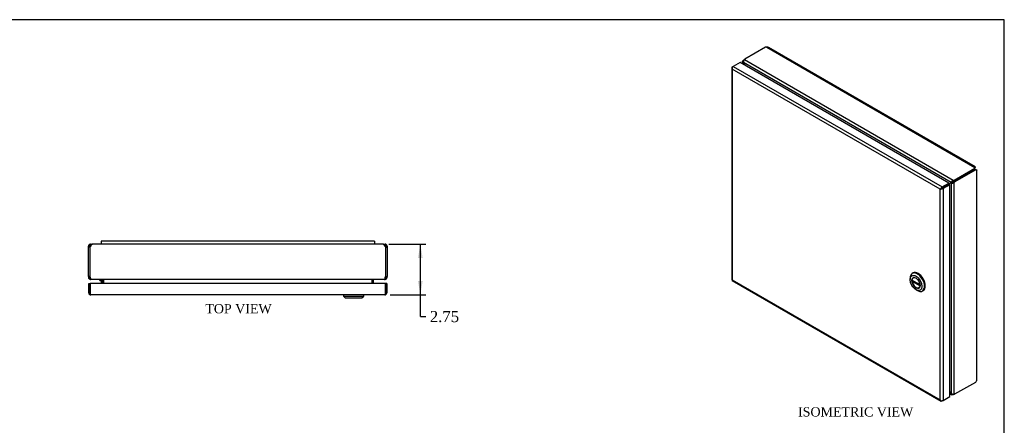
# Model space of a CAD drawing. Header units: inches. Extents: x 0.2 to 89.8, y -0.5 to 59.8.
# Tile 4 of 4: x 36.6 to 89.8, y 37.9 to 59.8. Entities that reach past the tile are written whole.
import ezdxf
from ezdxf.enums import TextEntityAlignment as Align

# ---------------------------------------------------------------- set-up
doc = ezdxf.new("R2010")
doc.units = ezdxf.units.IN
doc.header["$MEASUREMENT"] = 0
for name, color, linetype in [('COM56539-4', 7, 'Continuous'), ('COM56540-1', 7, 'Continuous'), ('COM71234-10', 7, 'Continuous'), ('Default', 7, 'Continuous'), ('GSK11134', 7, 'Continuous'), ('HNG14580-1', 7, 'Continuous'), ('LOK10007', 7, 'Continuous'), ('LOK10007INSERT', 7, 'Continuous')]:
    doc.layers.add(name, color=color, linetype=linetype)
doc.styles.add('SEACAD_Times_New_Roman', font='times.ttf')
doc.dimstyles.new('HAMMOND_(STH_-_120x80)', dxfattribs={"dimtxt": 0.6, "dimasz": 0.75, "dimexe": 0.3, "dimexo": 0.3, "dimgap": 0.15, "dimtad": 0, "dimtih": 1, "dimtoh": 1, "dimzin": 0, "dimdsep": 46, "dimtxsty": 'SEACAD_Times_New_Roman', "dimblk1": '_SE_FILLED', "dimblk2": '_SE_FILLED', "dimsah": 1, "dimcen": 0.3, "dimadec": 0, "dimazin": 0, "dimtfac": 0.8, "dimtofl": 0, "dimtmove": 0, "dimatfit": 3, "dimfxl": 1, "dimtolj": 1, "dimtzin": 0, "dimarcsym": 0})

# ---------------------------------------------------------------- blocks, each defined once
blk = doc.blocks.new('SE')
at = {"layer": 'COM56539-4', "color": 7, "linetype": 'Continuous'}
for p, q in [((76.909, 58.291), (75.789, 57.644)), ((76.984, 58.292), (76.909, 58.291)), ((76.984, 58.292), (88.222, 51.804)), ((88.246, 51.826), (77.068, 58.28)), ((75.789, 57.644), (75.766, 57.613)), ((87.047, 51.101), (75.766, 57.613)), ((75.715, 57.466), (75.725, 57.432)), ((86.945, 50.983), (75.715, 57.466)), ((75.725, 57.432), (75.788, 57.323)), ((87.1, 51.114), (88.22, 51.76)), ((87.1, 51.055), (88.22, 51.702)), ((88.22, 51.76), (88.222, 51.804)), ((88.22, 51.702), (88.22, 51.76)), ((88.22, 51.702), (88.222, 51.745)), ((88.222, 51.745), (88.222, 51.804)), ((88.224, 51.787), (88.238, 51.795)), ((88.238, 51.795), (88.224, 51.786)), ((87.047, 51.101), (87.1, 51.114)), ((87.047, 51.042), (87.047, 51.101)), ((87.1, 51.055), (87.1, 51.114)), ((86.935, 50.96), (86.821, 50.894)), ((86.986, 50.989), (86.935, 50.96)), ((86.935, 50.96), (86.945, 50.983)), ((86.996, 51.012), (86.945, 50.983)), ((86.996, 51.012), (86.986, 50.989)), ((87.047, 51.042), (87.1, 51.055)), ((86.935, 39.608), (86.872, 39.716)), ((86.872, 39.615), (86.945, 39.573)), ((86.872, 39.579), (86.98, 39.517)), ((86.945, 39.573), (86.935, 39.608)), ((86.96, 39.582), (86.945, 39.573)), ((87.047, 39.549), (87.047, 39.515)), ((87.1, 39.528), (87.047, 39.515)), ((87.151, 39.557), (87.1, 39.528)), ((87.1, 39.551), (87.1, 39.528))]:
    blk.add_line(p, q, dxfattribs=at)
for centre, radius, start, end in [((77.01, 58.18), 0.115, 60, 103.25), ((75.889, 57.488), 0.176, 134.5943, 187.1924), ((87.115, 50.939), 0.176, 112.8076, 165.4057), ((87.06, 50.96), 0.0828, 99.2174, 140.7826)]:
    blk.add_arc(centre, radius, start, end, dxfattribs=at)
for points, knots in [([(88.222, 51.804), (88.227, 51.812), (88.232, 51.819), (88.24, 51.826), (88.244, 51.828), (88.248, 51.825), (88.248, 51.822), (88.246, 51.811), (88.243, 51.803), (88.238, 51.795)], [0, 0, 0, 0, 0.25, 0.25, 0.5, 0.5, 0.75, 0.75, 1, 1, 1, 1]), ([(88.222, 51.76), (88.222, 51.764), (88.222, 51.77), (88.224, 51.779), (88.225, 51.785), (88.225, 51.788), (88.224, 51.788), (88.224, 51.788)], [0, 0, 0, 0, 0.0981664, 0.2040624, 0.3183117, 0.4409425, 0.4854049, 0.4854049, 0.4854049, 0.4854049]), ([(87.047, 39.515), (87.035, 39.51), (87.022, 39.508), (87, 39.508), (86.989, 39.511), (86.971, 39.522), (86.963, 39.53), (86.951, 39.549), (86.947, 39.561), (86.945, 39.573)], [0, 0, 0, 0, 0.25, 0.25, 0.5, 0.5, 0.75, 0.75, 1, 1, 1, 1])]:
    blk.add_open_spline(points, degree=3, knots=knots, dxfattribs=at)
at = {"layer": 'COM56540-1', "color": 7, "linetype": 'Continuous'}
for p, q in [((75.668, 57.516), (75.668, 57.392)), ((75.739, 57.615), (75.7, 57.575)), ((75.73, 57.558), (75.7, 57.575)), ((75.739, 57.615), (75.789, 57.644)), ((75.758, 57.604), (75.739, 57.615)), ((75.715, 57.466), (75.7, 57.458)), ((75.7, 57.458), (75.725, 57.432)), ((75.7, 57.458), (75.7, 57.374)), ((75.725, 57.432), (75.788, 57.323)), ((88.22, 51.702), (87.1, 51.055)), ((88.271, 51.672), (87.151, 51.026)), ((88.22, 51.702), (88.271, 51.672)), ((88.258, 51.682), (88.22, 51.702)), ((88.258, 51.682), (88.309, 51.653)), ((88.309, 51.653), (88.271, 51.672)), ((88.295, 51.663), (88.309, 51.671)), ((88.296, 51.663), (88.309, 51.671)), ((88.309, 51.653), (88.309, 40.268)), ((88.341, 40.347), (88.341, 51.662)), ((86.43, 50.668), (86.43, 50.668)), ((86.532, 50.726), (86.532, 50.727)), ((86.935, 50.96), (86.821, 50.894)), ((86.986, 50.989), (86.935, 50.96)), ((86.935, 50.96), (86.96, 50.957)), ((87.011, 50.986), (86.96, 50.957)), ((86.96, 39.582), (86.96, 50.957)), ((87.011, 50.986), (86.986, 50.989)), ((87.062, 51.016), (87.1, 51.055)), ((87.062, 51.016), (87.113, 50.986)), ((87.1, 51.055), (87.151, 51.026)), ((87.113, 50.986), (87.151, 51.026)), ((87.113, 39.553), (87.113, 50.986)), ((87.151, 39.557), (88.271, 40.204)), ((88.271, 40.204), (88.309, 40.268)), ((86.935, 39.608), (86.872, 39.716)), ((86.96, 39.582), (86.935, 39.608)), ((87.151, 39.557), (87.113, 39.553))]:
    blk.add_line(p, q, dxfattribs=at)
for centre, radius, start, end in [((87.007, 51.126), 0.176, 254.5943, 307.1924), ((86.998, 51.068), 0.0828, 279.2174, 320.7826), ((88.225, 40.347), 0.115, 316.75, 0), ((87.066, 39.722), 0.176, 232.8076, 285.4057)]:
    blk.add_arc(centre, radius, start, end, dxfattribs=at)
for points, knots in [([(75.7, 57.458), (75.69, 57.466), (75.682, 57.475), (75.671, 57.495), (75.668, 57.506), (75.668, 57.527), (75.671, 57.538), (75.682, 57.558), (75.69, 57.567), (75.7, 57.575)], [0, 0, 0, 0, 0.25, 0.25, 0.5, 0.5, 0.75, 0.75, 1, 1, 1, 1]), ([(88.297, 51.661), (88.297, 51.662), (88.296, 51.663), (88.292, 51.664), (88.283, 51.668), (88.276, 51.672), (88.271, 51.674)], [0.4854049, 0.4854049, 0.4854049, 0.4854049, 0.5714539, 0.7089602, 0.8522655, 1, 1, 1, 1]), ([(88.309, 51.671), (88.319, 51.671), (88.327, 51.67), (88.338, 51.666), (88.341, 51.664), (88.341, 51.659), (88.338, 51.657), (88.327, 51.654), (88.319, 51.653), (88.309, 51.653)], [0, 0, 0, 0, 0.25, 0.25, 0.5, 0.5, 0.75, 0.75, 1, 1, 1, 1])]:
    blk.add_open_spline(points, degree=3, knots=knots, dxfattribs=at)
at = {"layer": 'COM71234-10', "color": 7, "linetype": 'Continuous'}
for p, q in [((75.084, 57.186), (75.084, 45.743)), ((75.105, 57.177), (75.086, 57.175)), ((75.116, 57.23), (75.167, 57.259)), ((75.116, 57.112), (75.116, 57.113)), ((75.116, 57.113), (75.116, 57.112)), ((86.354, 50.624), (75.116, 57.112)), ((75.116, 57.112), (75.116, 45.728)), ((75.116, 57.112), (75.116, 57.112)), ((75.116, 57.112), (75.116, 57.112)), ((75.116, 57.112), (75.116, 57.112)), ((75.533, 57.47), (75.167, 57.259)), ((75.167, 57.259), (86.456, 50.742)), ((86.821, 50.953), (75.533, 57.47)), ((86.42, 50.662), (86.354, 50.624)), ((86.354, 50.624), (86.42, 50.662)), ((86.354, 39.24), (86.354, 50.624)), ((86.354, 50.624), (86.354, 50.624)), ((86.354, 50.624), (86.354, 50.624)), ((86.354, 50.624), (86.354, 50.624)), ((86.354, 50.624), (86.354, 50.624)), ((86.42, 50.662), (86.394, 50.669)), ((86.42, 50.662), (86.413, 50.636)), ((86.456, 50.683), (86.42, 50.662)), ((86.42, 50.662), (86.456, 50.683)), ((86.456, 50.742), (86.821, 50.953)), ((86.456, 50.683), (86.821, 50.894)), ((86.821, 50.894), (86.456, 50.683)), ((86.456, 50.683), (86.456, 50.683)), ((86.456, 50.683), (86.456, 50.683)), ((86.456, 50.683), (86.456, 50.683)), ((86.456, 50.683), (86.456, 50.683)), ((86.872, 50.864), (86.507, 50.653)), ((86.507, 50.653), (86.507, 39.21)), ((86.821, 50.953), (86.821, 50.894)), ((86.872, 50.864), (86.821, 50.894)), ((86.872, 39.421), (86.872, 50.864)), ((75.113, 45.693), (86.402, 39.176)), ((75.116, 45.728), (86.354, 39.24)), ((75.116, 45.728), (75.116, 45.728)), ((75.116, 45.728), (75.116, 45.728)), ((75.116, 45.728), (75.116, 45.728)), ((75.116, 45.728), (75.116, 45.728)), ((86.507, 39.21), (86.872, 39.421)), ((86.354, 39.24), (86.354, 39.24)), ((86.354, 39.24), (86.354, 39.239)), ((86.354, 39.239), (86.354, 39.24)), ((86.354, 39.24), (86.354, 39.239)), ((86.354, 39.239), (86.354, 39.239)), ((86.405, 39.198), (86.394, 39.182)), ((86.507, 39.21), (86.456, 39.181))]:
    blk.add_line(p, q, dxfattribs=at)
for centre, radius, start, end in [((75.216, 57.199), 0.132, 190.1526, 220.7154), ((75.305, 57.179), 0.201, 177.8102, 199.2147), ((86.53, 50.509), 0.21, 130.3254, 146.5936), ((86.342, 50.834), 0.21, 273.4064, 289.6746), ((86.506, 39.37), 0.201, 220.7853, 242.1898), ((86.479, 39.283), 0.132, 199.2846, 229.8474)]:
    blk.add_arc(centre, radius, start, end, dxfattribs=at)
for centre, major_axis, start_param, end_param in [((75.192, 57.186), (0.108, 0), 2.356194, 3.306936), ((75.167, 57.171), (0.054, 0.0935), 0.785398, 1.73614), ((86.456, 50.653), (0.054, 0.0935), 0.785398, 1.73614), ((86.43, 50.697), (0.108, 0), 4.547046, 5.497787), ((75.192, 45.743), (0.108, 0), 3.141593, 3.306936), ((75.167, 45.787), (0.054, 0.0935), 2.976249, 3.141593), ((86.456, 39.269), (0.054, 0.0935), 2.976249, 3.926991), ((86.43, 39.254), (0.108, 0), 4.547046, 5.497787)]:
    blk.add_ellipse(centre, major_axis=major_axis, ratio=0.57735, start_param=start_param, end_param=end_param, dxfattribs=at)
for points in [[(75.086, 45.732), (75.088, 45.731), (75.091, 45.73), (75.101, 45.728), (75.108, 45.728), (75.116, 45.728)], [(75.105, 45.7), (75.105, 45.702), (75.105, 45.706), (75.109, 45.715), (75.112, 45.721), (75.116, 45.728)]]:
    blk.add_open_spline(points, degree=3, knots=[0, 0, 0, 0, 0.5, 0.5, 1, 1, 1, 1], dxfattribs=at)
at = {"layer": 'LOK10007', "color": 7, "linetype": 'Continuous'}
for p, q in [((84.729, 45.821), (84.729, 45.739)), ((84.885, 46.097), (84.843, 46.073)), ((85.047, 45.188), (85.118, 45.147)), ((85.393, 45.12), (85.435, 45.145))]:
    blk.add_line(p, q, dxfattribs=at)
for major_axis in [(-0.225, 0.39), (-0.158, 0.273)]:
    blk.add_ellipse((85.047, 45.556), major_axis=major_axis, ratio=0.57735, dxfattribs=at)
for centre, start_param, end_param in [((85.118, 45.596), 0, 0.785398), ((85.118, 45.596), 2.356194, 6.283185), ((85.16, 45.621), 3.141593, 6.283185)]:
    blk.add_ellipse(centre, major_axis=(-0.275, 0.476), ratio=0.57735, start_param=start_param, end_param=end_param, dxfattribs=at)
at = {"layer": 'LOK10007INSERT', "color": 7, "linetype": 'Continuous'}
for p, q in [((84.911, 45.838), (84.891, 45.826)), ((85.267, 45.462), (84.828, 45.715)), ((84.828, 45.65), (84.885, 45.682)), ((84.828, 45.65), (85.267, 45.396)), ((85.204, 45.285), (85.223, 45.296)), ((85.267, 45.462), (85.268, 45.463)), ((85.269, 45.398), (85.267, 45.396))]:
    blk.add_line(p, q, dxfattribs=at)
for major_axis in [(0.156, -0.271), (-0.156, 0.271)]:
    blk.add_ellipse((85.047, 45.556), major_axis=major_axis, ratio=0.57735, start_param=0.91375, end_param=3.798639, dxfattribs=at)
blk = doc.blocks.new('SE5')
at = {"layer": 'COM56539-4', "color": 7, "linetype": 'Continuous'}
for p, q in [((40.434, 47.549), (40.382, 47.495)), ((40.382, 47.495), (40.382, 45.912)), ((56.241, 47.657), (40.52, 47.657)), ((56.378, 47.495), (56.327, 47.549)), ((56.378, 45.912), (56.378, 47.495)), ((40.382, 45.912), (40.404, 45.857)), ((56.357, 45.857), (56.378, 45.912)), ((56.321, 45.749), (40.44, 45.749)), ((41.132, 45.713), (41.132, 45.532)), ((55.628, 45.713), (55.628, 45.532))]:
    blk.add_line(p, q, dxfattribs=at)
for centre, start, end in [((41.009, 45.523), 57.0265, 86.1036), ((55.752, 45.523), 93.8964, 122.9735)]:
    blk.add_arc(centre, 0.227, start, end, dxfattribs=at)
for points in [[(40.52, 47.657), (40.512, 47.657), (40.505, 47.654), (40.491, 47.644), (40.484, 47.636), (40.47, 47.616), (40.462, 47.604), (40.448, 47.578), (40.441, 47.563), (40.434, 47.549)], [(56.327, 47.549), (56.32, 47.563), (56.313, 47.578), (56.299, 47.604), (56.291, 47.616), (56.277, 47.636), (56.27, 47.644), (56.256, 47.654), (56.249, 47.657), (56.241, 47.657)], [(40.404, 45.857), (40.407, 45.843), (40.41, 45.829), (40.416, 45.803), (40.419, 45.791), (40.425, 45.771), (40.428, 45.763), (40.434, 45.752), (40.437, 45.749), (40.44, 45.749)], [(56.321, 45.749), (56.324, 45.749), (56.327, 45.752), (56.333, 45.763), (56.336, 45.771), (56.342, 45.791), (56.345, 45.803), (56.351, 45.829), (56.354, 45.843), (56.357, 45.857)]]:
    blk.add_open_spline(points, degree=3, knots=[0, 0, 0, 0, 0.25, 0.25, 0.5, 0.5, 0.75, 0.75, 1, 1, 1, 1], dxfattribs=at)
at = {"layer": 'COM56540-1', "color": 7, "linetype": 'Continuous'}
for p, q in [((40.31, 47.495), (40.31, 47.549)), ((40.382, 47.549), (40.31, 47.549)), ((40.382, 47.495), (40.31, 47.495)), ((40.31, 45.912), (40.31, 47.495)), ((40.382, 47.495), (40.382, 47.549)), ((40.418, 47.585), (40.418, 47.657)), ((40.418, 47.657), (40.52, 47.657)), ((40.418, 47.585), (40.452, 47.585)), ((56.241, 47.657), (56.342, 47.657)), ((56.309, 47.585), (56.342, 47.585)), ((56.342, 47.585), (56.342, 47.657)), ((56.378, 47.549), (56.378, 47.495)), ((56.378, 47.549), (56.45, 47.549)), ((56.378, 47.495), (56.45, 47.495)), ((56.45, 47.549), (56.45, 47.495)), ((56.45, 47.495), (56.45, 45.912)), ((40.31, 45.912), (40.31, 45.857)), ((40.382, 45.912), (40.31, 45.912)), ((40.382, 45.857), (40.31, 45.857)), ((40.382, 45.912), (40.382, 45.857)), ((40.418, 45.794), (40.418, 45.749)), ((56.342, 45.794), (56.342, 45.749)), ((56.378, 45.857), (56.378, 45.912)), ((56.378, 45.912), (56.45, 45.912)), ((56.378, 45.857), (56.45, 45.857)), ((56.45, 45.857), (56.45, 45.912)), ((40.418, 45.749), (40.44, 45.749)), ((41.132, 45.713), (41.06, 45.713)), ((41.06, 45.713), (41.06, 45.532)), ((55.628, 45.713), (55.7, 45.713)), ((55.7, 45.713), (55.7, 45.532)), ((56.321, 45.749), (56.342, 45.749))]:
    blk.add_line(p, q, dxfattribs=at)
for centre, radius, start, end in [((40.418, 47.549), 0.108, 90, 180), ((40.418, 47.549), 0.036, 90, 180), ((56.342, 47.549), 0.108, 0, 90), ((56.342, 47.549), 0.036, 0, 90), ((40.418, 45.857), 0.108, 180, 270), ((40.418, 45.857), 0.036, 180, 258.5919), ((56.342, 45.857), 0.108, 270, 0), ((56.342, 45.857), 0.036, 281.4081, 0), ((41.024, 45.713), 0.036, 0, 90), ((55.736, 45.713), 0.036, 90, 180)]:
    blk.add_arc(centre, radius, start, end, dxfattribs=at)
at = {"layer": 'COM71234-10', "color": 7, "linetype": 'Continuous'}
for p, q in [((40.326, 45.532), (40.398, 45.532)), ((40.326, 45.015), (40.326, 45.532)), ((40.398, 45.015), (40.398, 45.532)), ((56.363, 45.532), (40.399, 45.532)), ((40.399, 45.532), (40.399, 45.015)), ((56.363, 45.015), (56.363, 45.532)), ((56.435, 45.532), (56.363, 45.532)), ((56.363, 45.532), (56.363, 45.015)), ((56.435, 45.532), (56.435, 45.015)), ((40.398, 44.965), (40.372, 44.927)), ((40.398, 45.015), (40.398, 45.015)), ((40.398, 45.015), (40.398, 44.965)), ((40.399, 45.015), (40.399, 44.927)), ((56.327, 44.907), (40.434, 44.907)), ((40.434, 44.907), (40.434, 44.907)), ((40.434, 44.907), (40.434, 44.907)), ((40.434, 44.907), (40.434, 44.907)), ((56.328, 44.907), (56.327, 44.907)), ((56.328, 44.907), (56.328, 44.907)), ((56.328, 44.907), (56.328, 44.907)), ((56.364, 45.015), (56.363, 45.015)), ((56.363, 45.015), (56.363, 44.927)), ((56.364, 44.965), (56.364, 45.015)), ((56.364, 44.965), (56.39, 44.927))]:
    blk.add_line(p, q, dxfattribs=at)
for centre, radius, start, end in [((40.434, 45.015), 0.108, 180, 234.4735), ((40.434, 45.015), 0.108, 234.4735, 269.7825), ((40.434, 45.015), 0.036, 180, 183.7902), ((40.434, 45.015), 0.108, 269.8992, 270), ((56.327, 45.015), 0.108, 270, 270.1008), ((56.327, 45.015), 0.108, 270.2175, 305.5265), ((56.327, 45.015), 0.036, 356.2098, 0), ((56.327, 45.015), 0.108, 305.5265, 0)]:
    blk.add_arc(centre, radius, start, end, dxfattribs=at)
for points in [[(40.399, 44.927), (40.405, 44.921), (40.41, 44.916), (40.422, 44.909), (40.428, 44.907), (40.434, 44.907)], [(56.363, 44.927), (56.357, 44.921), (56.351, 44.916), (56.34, 44.909), (56.334, 44.907), (56.328, 44.907)]]:
    blk.add_open_spline(points, degree=3, knots=[0, 0, 0, 0, 0.5, 0.5, 1, 1, 1, 1], dxfattribs=at)
at = {"layer": 'GSK11134', "color": 7, "linetype": 'Continuous'}
for p, q in [((55.775, 47.807), (40.99, 47.807)), ((40.99, 47.807), (40.99, 47.657)), ((55.775, 47.807), (55.775, 47.657))]:
    blk.add_line(p, q, dxfattribs=at)
at = {"layer": 'HNG14580-1', "color": 7, "linetype": 'Continuous'}
for p, q in [((40.922, 45.692), (40.922, 45.749)), ((40.922, 45.692), (40.982, 45.692)), ((41.003, 45.671), (41.003, 45.532))]:
    blk.add_line(p, q, dxfattribs=at)
for radius in [0.078, 0.021]:
    blk.add_arc((40.982, 45.671), radius, 0, 90, dxfattribs=at)
at = {"layer": 'LOK10007', "color": 7, "linetype": 'Continuous'}
for p, q in [((54.089, 44.907), (54.089, 44.847)), ((54.089, 44.847), (55.189, 44.847)), ((54.089, 44.847), (54.189, 44.747)), ((54.189, 44.747), (55.089, 44.747)), ((55.089, 44.747), (55.189, 44.847)), ((55.189, 44.847), (55.189, 44.907))]:
    blk.add_line(p, q, dxfattribs=at)
blk = doc.blocks.new('DMBLK42')
at = {"layer": 'Default', "linetype": 'Continuous', "transparency": 16777216}
for points in [[(58.376, 46.907), (58.251, 47.657), (58.126, 46.907)], [(58.376, 45.657), (58.126, 45.657), (58.251, 44.907)]]:
    blk.add_hatch(color=7, dxfattribs=at).paths.add_polyline_path(points)
at = {"layer": 'Default', "color": 7, "linetype": 'Continuous', "transparency": 16777216}
for p, q in [((56.541, 47.657), (58.551, 47.657)), ((58.251, 43.741), (58.251, 47.657)), ((56.627, 44.907), (58.551, 44.907)), ((58.251, 43.741), (58.551, 43.741))]:
    blk.add_line(p, q, dxfattribs=at)
at = {"layer": 'Default', "color": 7, "linetype": 'Continuous', "transparency": 16777216, "style": 'SEACAD_Times_New_Roman'}
blk.add_text('2.75', height=0.6, dxfattribs=at).set_placement((58.761, 44.041), align=Align.TOP_LEFT)
blk = doc.blocks.new('_SE_FILLED')
at = {"color": 0}
blk.add_line((0, 0), (-1, 0), dxfattribs=at)
blk.add_solid([(0, 0), (-1, -0.1665), (-1, 0.1665), (0, 0)], dxfattribs=at)
blk = doc.blocks.new('BORDER')
at = {"layer": 'Default', "color": 7, "linetype": 'Continuous'}
for p, q in [((0, 27.86), (-41.86, 27.86)), ((0, 0), (0, 27.86))]:
    blk.add_line(p, q, dxfattribs=at)

msp = doc.modelspace()

# ---------------------------------------------------------------- block references
at = {"layer": 'Default', "color": 7, "xscale": 2.14, "yscale": 2.14, "zscale": 2.14}
msp.add_blockref('BORDER', (89.818, 0.161), dxfattribs=at)
at = {"layer": 'Default'}
for name in ['SE', 'SE5']:
    msp.add_blockref(name, (0, 0), dxfattribs=at)

# ---------------------------------------------------------------- texts
at = {"layer": 'Default', "color": 7, "linetype": 'Continuous', "style": 'SEACAD_Times_New_Roman'}
for s, p in [('TOP VIEW', (46.627, 44.417)), ('ISOMETRIC VIEW', (78.668, 38.84))]:
    msp.add_text(s, height=0.5, dxfattribs=at).set_placement(p, align=Align.TOP_LEFT)

# ---------------------------------------------------------------- dimensions: what is measured, and where the dimension line sits
at = {"layer": 'Default', "color": 7, "linetype": 'Continuous'}
dim = msp.add_linear_dim(base=(58.251, 47.657), p1=(56.327, 44.907), p2=(56.241, 47.657), angle=90, text='\\A1;<>', dimstyle='HAMMOND_(STH_-_120x80)', override={"dimtmove": 1}, dxfattribs=at)
dim.commit()
dim.dimension.update_dxf_attribs({"geometry": 'DMBLK42', "text_midpoint": (58.551, 43.741), "dimtype": 160})

doc.saveas('drawing.dxf')
